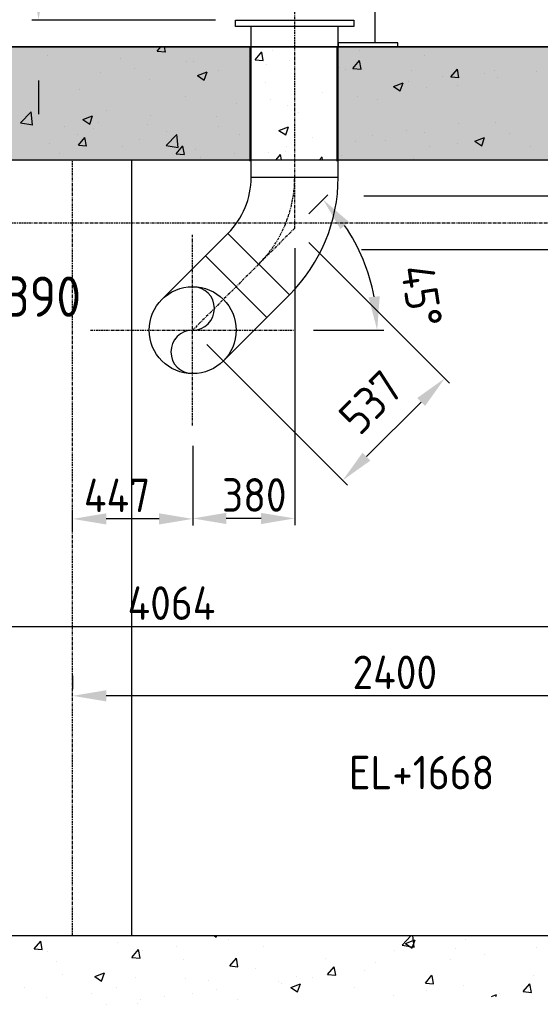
# Model space of a CAD drawing. Header units: metres. Extents: x -82085 to 58758, y -66901 to 95305.
# Tile 126 of 135: x 49633 to 51572, y 23095 to 26762. Entities that reach past the tile are written whole.
import ezdxf
from ezdxf.enums import TextEntityAlignment as Align

# ---------------------------------------------------------------- set-up
doc = ezdxf.new("R2010")
doc.units = ezdxf.units.M
doc.header["$MEASUREMENT"] = 0
doc.header["$PDSIZE"] = -1
doc.linetypes.add('CENTER-LN', pattern=[19, 10, -3, 3, -3])
doc.layers.get('0').update_dxf_attribs({"linetype": 'CONTINUOUS'})
doc.layers.get('DEFPOINTS').update_dxf_attribs({"linetype": 'CONTINUOUS'})
for name, color, linetype in [('3', 3, 'CONTINUOUS'), ('ARCERING', 10, 'CONTINUOUS'), ('CL', 1, 'CENTER-LN'), ('CONST', 7, 'CONTINUOUS'), ('DIM', 10, 'CONTINUOUS'), ('GEBOUW', 7, 'CONTINUOUS'), ('TEXT2', 7, 'CONTINUOUS')]:
    doc.layers.add(name, color=color, linetype=linetype)
doc.styles.add('ROMANS', font='iso.shx')
doc.styles.get("Standard").update_dxf_attribs({"font": 'iso.shx'})
doc.dimstyles.get("Standard").update_dxf_attribs({"dimtxt": 0.18, "dimasz": 0.18, "dimexe": 0.18, "dimexo": 0.0625, "dimgap": 0.09, "dimtad": 0, "dimtih": 1, "dimtoh": 1, "dimdec": 4, "dimzin": 0, "dimdsep": 46, "dimtxsty": 'Standard', "dimcen": 0.09, "dimadec": 0, "dimazin": 0, "dimtfac": 1, "dimtdec": 4, "dimtofl": 0, "dimtmove": 0, "dimatfit": 3, "dimfxl": 1, "dimtolj": 1, "dimtzin": 0, "dimarcsym": 0})

# ---------------------------------------------------------------- blocks, each defined once
blk = doc.blocks.new('*D94')
at = {"layer": 'DEFPOINTS', "color": 0, "transparency": 16777216}
for p in [(50657.2, 25985.7), (50277.2, 25250.1), (50277.2, 24904.4)]:
    blk.add_point(p, dxfattribs=at)
at = {"layer": 'DIM', "color": 0, "lineweight": -2, "transparency": 16777216}
for p, q in [((50657.2, 25910.7), (50657.2, 24879.4)), ((50277.2, 25175.1), (50277.2, 24879.4)), ((50532.2, 24904.4), (50402.2, 24904.4))]:
    blk.add_line(p, q, dxfattribs=at)
at = {"layer": 'DIM', "color": 0, "transparency": 16777216}
for points in [[(50402.2, 24925.2), (50402.2, 24883.5), (50277.2, 24904.4)], [(50532.2, 24925.2), (50532.2, 24883.5), (50657.2, 24904.4)]]:
    blk.add_solid(points, dxfattribs=at)
at = {"layer": 'DIM', "color": 0, "transparency": 16777216, "insert": (50506.7, 24991.9), "char_height": 125, "attachment_point": 5}
blk.add_mtext('\\A1;380', dxfattribs=at)
blk = doc.blocks.new('*D249')
at = {"layer": 'DEFPOINTS', "color": 0, "transparency": 16777216}
for p in [(50657.2, 25985.7), (50872.4, 25949.3), (49897.2, 25605.7), (50277.2, 25605.7), (50652.2, 25605.7)]:
    blk.add_point(p, dxfattribs=at)
at = {"layer": 'DIM', "color": 0, "lineweight": -2, "transparency": 16777216}
for p, q in [((50710.2, 26038.7), (50780.9, 26109.4)), ((50727.2, 25605.7), (50989.5, 25605.7))]:
    blk.add_line(p, q, dxfattribs=at)
blk.add_arc((50277.2, 25605.7), 687.3, 10.4343, 34.5657, dxfattribs=at)
at = {"layer": 'DIM', "color": 0, "transparency": 16777216}
for points in [[(50827.2, 25982.3), (50859.2, 26008.9), (50763.2, 26091.7)], [(50973.9, 25732), (50932.4, 25728.2), (50964.5, 25605.7)]]:
    blk.add_solid(points, dxfattribs=at)
at = {"layer": 'DIM', "color": 0, "transparency": 16777216, "insert": (51130, 25733.7), "char_height": 125, "attachment_point": 5, "rotation": 278.5365}
blk.add_mtext('\\A1;45°', dxfattribs=at)
blk = doc.blocks.new('*D21')
at = {"layer": 'DEFPOINTS', "color": 0, "transparency": 16777216}
for p in [(50657.2, 25985.7), (50277.2, 25605.7), (51216.3, 25426.5)]:
    blk.add_point(p, dxfattribs=at)
at = {"layer": 'DIM', "color": 0, "lineweight": -2, "transparency": 16777216}
for p, q in [((50710.2, 25932.6), (51234, 25408.8)), ((50330.2, 25552.6), (50854, 25028.8)), ((50924.7, 25134.9), (51127.9, 25338.1))]:
    blk.add_line(p, q, dxfattribs=at)
at = {"layer": 'DIM', "color": 0, "transparency": 16777216}
for points in [[(51113.2, 25352.8), (51142.7, 25323.4), (51216.3, 25426.5)], [(50910, 25149.6), (50939.4, 25120.2), (50836.3, 25046.5)]]:
    blk.add_solid(points, dxfattribs=at)
at = {"layer": 'DIM', "color": 0, "transparency": 16777216, "insert": (50939.8, 25337.5), "char_height": 125, "attachment_point": 5, "rotation": 45}
blk.add_mtext('\\A1;537', dxfattribs=at)
blk = doc.blocks.new('*D71')
at = {"layer": 'DEFPOINTS', "color": 0, "transparency": 16777216}
for p in [(48166.2, 26005.7), (52230.2, 26005.7), (52230.2, 24501.5)]:
    blk.add_point(p, dxfattribs=at)
at = {"layer": 'DIM', "color": 0, "lineweight": -2, "transparency": 16777216}
for p, q in [((48166.2, 25930.7), (48166.2, 24476.5)), ((52230.2, 25930.7), (52230.2, 24476.5)), ((48291.2, 24501.5), (52105.2, 24501.5))]:
    blk.add_line(p, q, dxfattribs=at)
at = {"layer": 'DIM', "color": 0, "transparency": 16777216}
for points in [[(48291.2, 24522.4), (48291.2, 24480.7), (48166.2, 24501.5)], [(52105.2, 24522.4), (52105.2, 24480.7), (52230.2, 24501.5)]]:
    blk.add_solid(points, dxfattribs=at)
at = {"layer": 'DIM', "color": 0, "transparency": 16777216, "insert": (50198.2, 24589), "char_height": 125, "attachment_point": 5}
blk.add_mtext('\\A1;4064', dxfattribs=at)
blk = doc.blocks.new('*D70')
at = {"layer": 'DEFPOINTS', "color": 0, "transparency": 16777216}
for p in [(52230.2, 26005.7), (49830.2, 24243.7), (49830.2, 24243.7)]:
    blk.add_point(p, dxfattribs=at)
at = {"layer": 'DIM', "color": 0, "lineweight": -2, "transparency": 16777216}
for p, q in [((52230.2, 25930.7), (52230.2, 24218.7)), ((49830.2, 24318.7), (49830.2, 24268.7)), ((52105.2, 24243.7), (49955.2, 24243.7))]:
    blk.add_line(p, q, dxfattribs=at)
at = {"layer": 'DIM', "color": 0, "transparency": 16777216}
for points in [[(49955.2, 24264.5), (49955.2, 24222.8), (49830.2, 24243.7)], [(52105.2, 24264.5), (52105.2, 24222.8), (52230.2, 24243.7)]]:
    blk.add_solid(points, dxfattribs=at)
at = {"layer": 'DIM', "color": 0, "transparency": 16777216, "insert": (51030.2, 24331.2), "char_height": 125, "attachment_point": 5}
blk.add_mtext('\\A1;2400', dxfattribs=at)
blk = doc.blocks.new('*D69')
at = {"layer": 'DEFPOINTS', "color": 0, "transparency": 16777216}
for p in [(50277.2, 25250.1), (49830.2, 24902.8), (49830.2, 24777.8)]:
    blk.add_point(p, dxfattribs=at)
at = {"layer": 'DIM', "color": 0, "lineweight": -2, "transparency": 16777216}
for p, q in [((50277.2, 25175.1), (50277.2, 24877.8)), ((49830.2, 24852.8), (49830.2, 24927.8)), ((50152.2, 24902.8), (49955.2, 24902.8))]:
    blk.add_line(p, q, dxfattribs=at)
at = {"layer": 'DIM', "color": 0, "transparency": 16777216}
for points in [[(49955.2, 24923.7), (49955.2, 24882), (49830.2, 24902.8)], [(50152.2, 24923.7), (50152.2, 24882), (50277.2, 24902.8)]]:
    blk.add_solid(points, dxfattribs=at)
at = {"layer": 'DIM', "color": 0, "transparency": 16777216, "insert": (49995.6, 24990.3), "char_height": 125, "attachment_point": 5}
blk.add_mtext('\\A1;447', dxfattribs=at)
blk = doc.blocks.new('*D50')
at = {"layer": 'DEFPOINTS', "color": 0, "transparency": 16777216}
for p in [(50437.2, 26760.7), (49703.2, 26660.7), (50495.2, 26660.7)]:
    blk.add_point(p, dxfattribs=at)
at = {"layer": 'DIM', "color": 0, "lineweight": -2, "transparency": 16777216}
for p, q in [((49703.2, 26885.7), (49703.2, 27282.8)), ((50362.2, 26760.7), (49678.2, 26760.7)), ((50420.2, 26660.7), (49678.2, 26660.7)), ((49703.2, 26535.7), (49703.2, 26410.7))]:
    blk.add_line(p, q, dxfattribs=at)
at = {"layer": 'DIM', "color": 0, "transparency": 16777216}
for points in [[(49682.4, 26885.7), (49724, 26885.7), (49703.2, 26760.7)], [(49682.4, 26535.7), (49724, 26535.7), (49703.2, 26660.7)]]:
    blk.add_solid(points, dxfattribs=at)
at = {"layer": 'DIM', "color": 0, "transparency": 16777216, "insert": (49615.7, 27146.7), "char_height": 125, "attachment_point": 5, "rotation": 90}
blk.add_mtext('\\A1;100', dxfattribs=at)
blk = doc.blocks.new('*X7')
at = {"color": 0}
for p, q in [((50145.3, 31327.8, 3239), (50175.7, 31325.1, 3239)), ((50145.4, 31327.8, 3239), (50158.8, 31343.8, 3239)), ((50175.9, 31324.8, 3239), (50172.4, 31343.8, 3239)), ((50509.7, 31295.9, 3239), (50534.2, 31325.1, 3239)), ((50540.2, 31292.9, 3239), (50534.4, 31324.8, 3239)), ((50574.3, 31331.8, 3239), (50574.3, 31331.8, 3239)), ((50896.9, 31329.2, 3239), (50896.9, 31329.2, 3239)), ((51477.3, 31343.8, 3239), (51477.4, 31343.7, 3239)), ((51477.5, 31343.7, 3239), (51477.5, 31343.8, 3239)), ((49736.8, 31311.8, 3239), (49736.8, 31311.8, 3239)), ((50008, 31300.4, 3239), (50008, 31300.4, 3239)), ((50253.5, 31289.6, 3239), (50253.5, 31289.6, 3239)), ((50279.2, 31288.9, 3239), (50279.2, 31288.9, 3239)), ((50509.7, 31295.9, 3239), (50540, 31293.2, 3239)), ((50636.1, 31293.4, 3239), (50636.1, 31293.4, 3239)), ((50874.1, 31264, 3239), (50898.6, 31293.2, 3239)), ((50904.6, 31261, 3239), (50898.7, 31292.9, 3239)), ((51141, 31312.2, 3239), (51141, 31312.2, 3239)), ((49933.9, 31247.5, 3239), (49933.9, 31247.5, 3239)), ((50061.1, 31264.2, 3239), (50061.1, 31264.2, 3239)), ((50295.2, 31237.6, 3239), (50330.8, 31251.3, 3239)), ((50320.6, 31220.6, 3239), (50330.9, 31251.3, 3239)), ((50372.2, 31255.3, 3239), (50372.2, 31255.3, 3239)), ((50550.4, 31277.4, 3239), (50550.4, 31277.4, 3239)), ((50821.6, 31266, 3239), (50821.6, 31266, 3239)), ((50844.8, 31261.3, 3239), (50844.8, 31261.3, 3239)), ((50874, 31264, 3239), (50904.4, 31261.4, 3239)), ((51092.8, 31254.5, 3239), (51092.8, 31254.5, 3239)), ((51238.5, 31232.2, 3239), (51263, 31261.4, 3239)), ((51269, 31229.2, 3239), (51263.1, 31261, 3239)), ((51400.7, 31257.8, 3239), (51400.7, 31257.8, 3239)), ((51559, 31251.5, 3239), (51559, 31251.5, 3239)), ((50115.6, 31222.8, 3239), (50115.6, 31222.8, 3239)), ((50295.3, 31237.6, 3239), (50320.5, 31220.5, 3239)), ((50548.5, 31210.5, 3239), (50548.5, 31210.5, 3239)), ((51025.3, 31197, 3239), (51060.9, 31210.6, 3239)), ((51050.6, 31179.9, 3239), (51060.9, 31210.6, 3239)), ((51081.1, 31215.8, 3239), (51081.1, 31215.8, 3239)), ((51208.3, 31232.5, 3239), (51208.3, 31232.5, 3239)), ((51238.4, 31232.1, 3239), (51268.8, 31229.5, 3239)), ((51363.9, 31243.1, 3239), (51363.9, 31243.1, 3239)), ((51411.1, 31230.7, 3239), (51411.1, 31230.7, 3239)), ((49854.8, 31187, 3239), (49854.8, 31187, 3239)), ((50760.3, 31173.5, 3239), (50760.3, 31173.5, 3239)), ((51025.3, 31196.9, 3239), (51050.6, 31179.9, 3239)), ((51147.3, 31192.6, 3239), (51147.3, 31192.6, 3239)), ((51262.8, 31200.7, 3239), (51262.8, 31200.7, 3239)), ((50252.3, 31159.6, 3239), (50252.3, 31159.6, 3239)), ((50567.9, 31148.2, 3239), (50567.9, 31148.2, 3239)), ((50890.7, 31160, 3239), (50890.7, 31160, 3239)), ((50966.5, 31149.8, 3239), (50966.5, 31149.8, 3239)), ((49636, 31060.8, 3239), (49675.6, 31102.1, 3239)), ((49681.2, 31053.8, 3239), (49675.6, 31102, 3239)), ((49956, 31108.8, 3239), (49956, 31108.8, 3239)), ((50440.7, 31131.4, 3239), (50440.7, 31131.4, 3239)), ((50629.9, 31124.3, 3239), (50629.9, 31124.3, 3239)), ((49868.4, 31073.8, 3239), (49904, 31087.5, 3239)), ((49868.4, 31073.7, 3239), (49893.7, 31056.7, 3239)), ((49893.7, 31056.7, 3239), (49904, 31087.4, 3239)), ((49927.5, 31063.9, 3239), (49927.5, 31063.9, 3239)), ((50119.9, 31089.2, 3239), (50119.9, 31089.2, 3239)), ((50366, 31086.2, 3239), (50366, 31086.2, 3239)), ((50670.2, 31099, 3239), (50670.2, 31099, 3239)), ((49636.1, 31060.7, 3239), (49681.3, 31053.7, 3239)), ((49637.9, 31052.2, 3239), (49637.9, 31052.2, 3239)), ((49659.7, 31057.9, 3239), (49659.7, 31057.9, 3239)), ((49800.3, 31047.1, 3239), (49800.3, 31047.1, 3239)), ((49909.1, 31040.8, 3239), (49909.1, 31040.8, 3239)), ((50109.4, 31053.7, 3239), (50109.4, 31053.7, 3239)), ((50180.3, 31029.3, 3239), (50180.3, 31029.3, 3239)), ((50374, 31048.1, 3239), (50374, 31048.1, 3239)), ((50598.5, 31033.1, 3239), (50634, 31046.8, 3239)), ((50598.5, 31033.1, 3239), (50623.8, 31016, 3239)), ((50623.8, 31016, 3239), (50634.1, 31046.7, 3239)), ((51074.6, 31032.1, 3239), (51074.6, 31032.1, 3239)), ((51267, 31057.5, 3239), (51267, 31057.5, 3239)), ((51405, 31061.5, 3239), (51405, 31061.5, 3239)), ((49848.6, 31017.9, 3239), (49848.6, 31017.9, 3239)), ((49851.5, 30977.6, 3239), (49876, 31006.8, 3239)), ((49882, 30974.6, 3239), (49876.1, 31006.4, 3239)), ((50077.7, 30997.2, 3239), (50077.7, 30997.2, 3239)), ((50178.2, 30976.8, 3239), (50217.7, 31018, 3239)), ((50223.4, 30969.7, 3239), (50217.8, 31017.9, 3239)), ((50451.5, 31017.9, 3239), (50451.5, 31017.9, 3239)), ((50722.7, 31006.4, 3239), (50722.7, 31006.4, 3239)), ((50884.5, 30990.9, 3239), (50884.5, 30990.9, 3239)), ((50947.5, 31015.4, 3239), (50947.5, 31015.4, 3239)), ((50993.8, 30994.9, 3239), (50993.8, 30994.9, 3239)), ((51141.1, 31023.5, 3239), (51141.1, 31023.5, 3239)), ((51328.5, 30992.4, 3239), (51364.1, 31006.1, 3239)), ((51328.6, 30992.4, 3239), (51353.8, 30975.3, 3239)), ((51353.9, 30975.3, 3239), (51364.2, 31006, 3239)), ((51456.8, 31022.9, 3239), (51456.8, 31022.9, 3239)), ((49745, 30984, 3239), (49745, 30984, 3239)), ((49851.4, 30977.5, 3239), (49881.8, 30974.9, 3239)), ((50016.2, 30972.5, 3239), (50016.2, 30972.5, 3239)), ((50178.2, 30976.6, 3239), (50223.4, 30969.6, 3239)), ((50215.9, 30945.7, 3239), (50240.3, 30974.9, 3239)), ((50246.4, 30942.7, 3239), (50240.5, 30974.5, 3239)), ((50287.4, 30961.1, 3239), (50287.4, 30961.1, 3239)), ((50623.7, 30955.2, 3239), (50623.7, 30955.2, 3239)), ((50626.6, 30973.2, 3239), (50626.6, 30973.2, 3239)), ((51160.5, 30972, 3239), (51160.5, 30972, 3239)), ((51265, 30983.5, 3239), (51265, 30983.5, 3239)), ((51536.2, 30972, 3239), (51536.2, 30972, 3239)), ((49781.5, 30946.4, 3239), (49781.5, 30946.4, 3239)), ((50215.8, 30945.7, 3239), (50246.1, 30943, 3239)), ((50307.1, 30931.1, 3239), (50307.1, 30931.1, 3239)), ((50434.2, 30947.8, 3239), (50434.2, 30947.8, 3239)), ((50558.6, 30949.6, 3239), (50558.6, 30949.6, 3239)), ((50588.6, 30923.8, 3239), (50604.7, 30943, 3239)), ((50608.3, 30923.8, 3239), (50604.8, 30942.6, 3239)), ((50750.2, 30923.8, 3239), (50759.9, 30933.9, 3239)), ((50761.1, 30923.8, 3239), (50759.9, 30933.8, 3239)), ((50829.8, 30938.2, 3239), (50829.8, 30938.2, 3239)), ((51100.9, 30926.7, 3239), (51100.9, 30926.7, 3239)), ((50356.9, 28033.8, 3239), (50365, 28028.3, 3239)), ((50365, 28028.3, 3239), (50366.8, 28033.8, 3239)), ((50409.6, 28020.3, 3239), (50409.6, 28020.3, 3239)), ((51057.1, 27998, 3239), (51091.4, 28033.8, 3239)), ((51102.3, 27990.9, 3239), (51097.3, 28033.8, 3239)), ((49686.6, 27984.4, 3239), (49711.1, 28013.6, 3239)), ((49686.6, 27984.4, 3239), (49716.9, 27981.7, 3239)), ((49717.1, 27981.4, 3239), (49711.2, 28013.3, 3239)), ((49998.2, 28009.7, 3239), (49998.2, 28009.7, 3239)), ((50217.2, 27995, 3239), (50217.2, 27995, 3239)), ((50541, 27994.1, 3239), (50541, 27994.1, 3239)), ((51057.1, 27997.8, 3239), (51102.3, 27990.8, 3239)), ((51069.8, 28004.7, 3239), (51105.3, 28018.4, 3239)), ((51069.8, 28004.7, 3239), (51095.1, 27987.6, 3239)), ((51095.1, 27987.7, 3239), (51105.4, 28018.3, 3239)), ((51255.3, 27984.3, 3239), (51255.3, 27984.3, 3239)), ((51293.8, 28017.6, 3239), (51293.8, 28017.6, 3239)), ((51556.7, 27988.6, 3239), (51556.7, 27988.6, 3239)), ((49737.4, 27973.9, 3239), (49737.4, 27973.9, 3239)), ((50050.9, 27952.5, 3239), (50081.3, 27949.9, 3239)), ((50051, 27952.5, 3239), (50075.5, 27981.7, 3239)), ((50081.5, 27949.5, 3239), (50075.6, 27981.4, 3239)), ((50090, 27978.2, 3239), (50090, 27978.2, 3239)), ((50415.4, 27920.7, 3239), (50439.9, 27949.8, 3239)), ((50445.8, 27917.7, 3239), (50440, 27949.5, 3239)), ((50773.3, 27947, 3239), (50773.3, 27947, 3239)), ((51029.9, 27979.5, 3239), (51029.9, 27979.5, 3239)), ((51237.2, 27946.5, 3239), (51237.2, 27946.5, 3239)), ((51364.3, 27963.2, 3239), (51364.3, 27963.2, 3239)), ((49769.2, 27936, 3239), (49769.2, 27936, 3239)), ((50244.8, 27943.3, 3239), (50244.8, 27943.3, 3239)), ((50415.3, 27920.6, 3239), (50445.7, 27918, 3239)), ((50512.5, 27911.2, 3239), (50512.5, 27911.2, 3239)), ((50779.7, 27888.8, 3239), (50804.2, 27918, 3239)), ((50810.2, 27885.8, 3239), (50804.3, 27917.6, 3239)), ((50959, 27933.4, 3239), (50959, 27933.4, 3239)), ((49793.9, 27888.1, 3239), (49793.9, 27888.1, 3239)), ((49912.9, 27881.6, 3239), (49948.4, 27895.2, 3239)), ((49912.9, 27881.5, 3239), (49938.2, 27864.5, 3239)), ((49938.2, 27864.5, 3239), (49948.5, 27895.2, 3239)), ((49948.5, 27892.4, 3239), (49948.5, 27892.4, 3239)), ((50065.1, 27876.6, 3239), (50065.1, 27876.6, 3239)), ((50248.7, 27873.1, 3239), (50248.7, 27873.1, 3239)), ((50662.7, 27882.6, 3239), (50662.7, 27882.6, 3239)), ((50723.9, 27878.9, 3239), (50723.9, 27878.9, 3239)), ((50779.7, 27888.8, 3239), (50810, 27886.1, 3239)), ((50916.3, 27904.3, 3239), (50916.3, 27904.3, 3239)), ((51144.1, 27856.9, 3239), (51168.6, 27886.1, 3239)), ((51174.6, 27853.9, 3239), (51168.7, 27885.7, 3239)), ((51548.4, 27884.2, 3239), (51548.4, 27884.2, 3239)), ((49652.2, 27841.6, 3239), (49652.2, 27841.6, 3239)), ((49992.1, 27840.6, 3239), (49992.1, 27840.6, 3239)), ((50336.3, 27865.2, 3239), (50336.3, 27865.2, 3239)), ((50596.8, 27862.2, 3239), (50596.8, 27862.2, 3239)), ((50607.4, 27853.7, 3239), (50607.4, 27853.7, 3239)), ((50642.9, 27840.9, 3239), (50678.5, 27854.5, 3239)), ((50643, 27840.8, 3239), (50668.2, 27823.8, 3239)), ((50668.2, 27823.8, 3239), (50678.5, 27854.5, 3239)), ((50878.6, 27842.3, 3239), (50878.6, 27842.3, 3239)), ((51144, 27856.9, 3239), (51174.4, 27854.2, 3239)), ((51287.6, 27848.5, 3239), (51287.6, 27848.5, 3239)), ((51508.5, 27825, 3239), (51533, 27854.2, 3239)), ((51538.9, 27822, 3239), (51533.1, 27853.9, 3239)), ((49731.2, 27804.8, 3239), (49731.2, 27804.8, 3239)), ((49901, 27819.9, 3239), (49901, 27819.9, 3239)), ((50172.2, 27808.4, 3239), (50172.2, 27808.4, 3239)), ((50275.9, 27819.9, 3239), (50275.9, 27819.9, 3239)), ((50366.5, 27831.7, 3239), (50366.5, 27831.7, 3239)), ((51023.8, 27810.4, 3239), (51023.8, 27810.4, 3239)), ((51149.8, 27830.8, 3239), (51149.8, 27830.8, 3239)), ((51390.7, 27807, 3239), (51408.6, 27813.9, 3239)), ((51406.3, 27806.9, 3239), (51408.6, 27813.8, 3239)), ((51421, 27819.4, 3239), (51421, 27819.4, 3239)), ((51508.4, 27825, 3239), (51538.8, 27822.3, 3239)), ((49956.4, 27777.9, 3239), (49956.4, 27777.9, 3239)), ((50070.2, 27780.9, 3239), (50070.2, 27780.9, 3239)), ((50083.5, 27794.6, 3239), (50083.5, 27794.6, 3239)), ((50443.4, 27796.9, 3239), (50443.4, 27796.9, 3239))]:
    blk.add_line(p, q, dxfattribs=at)

msp = doc.modelspace()

# ---------------------------------------------------------------- hatches: boundary and pattern name
at = {"layer": 'ARCERING'}
h = msp.add_hatch(dxfattribs=at)
h.set_pattern_fill('AR-CONC', color=256, scale=50)
h.set_pattern_definition([(50, (-1214.2, 20743.5), (358.6301, -31.376), [37.5, -412.5]), (355, (-1214.2, 20743.5), (-69.3757, 376.096), [30, -330]), (100.45144, (-1184.3, 20740.87), (289.2544, 344.72), [31.87, -350.571]), (46.1842, (-1214.2, 20843.5), (533.6207, -82.7596), [56.25, -618.75]), (96.6356, (-1169.7, 20836.6), (467.331, 487.0593), [47.805, -525.857]), (351.1842, (-1214.2, 20843.5), (467.331, 487.0593), [45, -495]), (21, (-1164.2, 20818.5), (298.4535, -201.3094), [37.5, -412.5]), (326, (-1164.2, 20818.5), (121.6577, 362.575), [30, -330]), (71.45144, (-1139.32, 20801.7), (420.1112, 161.2656), [31.87, -350.571]), (37.5, (-1214.19, 20743.49), (6.07993, 166.44693), [0, -326, 0, -335, 0, -331.25]), (7.5, (-1214.19, 20743.49), (131.53477, 197.20586), [0, -191, 0, -318.5, 0, -126.25]), (327.5, (-1325.69, 20743.49), (266.91122, -11.27744), [0, -125, 0, -390, 0, -517.5]), (317.5, (-1375.7, 20743.49), (291.5931, 50.0525), [0, -162.5, 0, -259, 0, -367.5])])
h.paths.add_polyline_path([(50814.11075, 26660.65403), (50814.11075, 26235.65403), (52430.16075, 26235.65403), (52430.16075, 26660.65403)])
h.paths.add_polyline_path([(50490.21075, 26660.65403), (47725.16075, 26660.65403), (47725.16075, 26235.65403), (50490.21075, 26235.65403)])
h.paths.add_polyline_path([(58047.75245, 26660.65403), (53180.16075, 26660.65403), (53180.16075, 26235.65403), (58047.75245, 26235.65403)])
h.paths.add_polyline_path([(47225.16075, 32025.42826), (47725.16075, 32025.42826), (47725.16075, 28860.65403), (47835.16075, 28860.65403), (47835.16075, 32025.42826), (57715.16075, 32025.42826), (57715.16075, 28860.65403), (58047.75245, 28860.65403), (58047.75245, 32450.42826), (47225.16075, 32450.42826)])

# ---------------------------------------------------------------- linework, layer by layer
at = {"layer": '3'}
for p, q in [((50495.21075, 26174.94962), (50495.21075, 26736.65403)), ((50819.11075, 26174.94962), (50819.11075, 26736.65403)), ((50819.11075, 26174.94962), (50495.21075, 26174.94962)), ((50914.14246, 26105.65403), (51656.16075, 26105.65403)), ((50408.79261, 25966.31777), (50162.64481, 25720.16997)), ((50408.79261, 25966.31777), (50637.82449, 25737.28588)), ((50906.455, 25905.65403), (51656.16075, 25905.65403)), ((50324.48013, 25882.00529), (50553.51202, 25652.9734)), ((50637.82449, 25737.28588), (50391.67669, 25491.13808))]:
    msp.add_line(p, q, dxfattribs=at)
msp.add_lwpolyline([(50437.16075, 26736.65403), (50437.16075, 26760.65403), (50877.16075, 26760.65403), (50877.16075, 26736.65403)], close=True, dxfattribs=at)
msp.add_circle((50277.16075, 25605.65403), 161.95, dxfattribs=at)
for centre, radius, start, end in [((50200.16075, 26174.94962), 295.05, 315, 0), ((50200.16075, 26174.94962), 618.95, 315, 0), ((50277.16075, 25686.62903), 80.975, 270, 90), ((50277.16075, 25524.67903), 80.975, 90, 270)]:
    msp.add_arc(centre, radius, start, end, dxfattribs=at)
at = {"layer": 'CL'}
for p, q in [((50657.16075, 25985.65403), (50657.16075, 28190.65403)), ((50657.16075, 25985.65403), (50277.16075, 25605.65403)), ((50277.16075, 25250.0615), (50277.16075, 25961.24655)), ((49897.16075, 25605.65403), (50652.16075, 25605.65403))]:
    msp.add_line(p, q, dxfattribs=at)
msp.add_arc((50200.16075, 26174.94962), 457, 315, 0, dxfattribs=at)
at = {"layer": 'CONST', "color": 6}
msp.add_line((50956.27547, 26863.86492), (50956.27547, 26675.65403), dxfattribs=at)
msp.add_lwpolyline([(51041.27547, 26675.65403), (50819.11075, 26675.65403), (50819.11075, 26660.65403), (51041.27547, 26660.65403)], close=True, dxfattribs=at)
at = {"layer": 'GEBOUW'}
for p, q in [((45985.16075, 26660.65403), (57715.16075, 26660.65403)), ((58131.8369, 26660.65403), (47835.16075, 26660.65403)), ((50490.21075, 26660.65403), (50490.21075, 26235.65403)), ((50814.11075, 26660.65403), (50814.11075, 26235.65403)), ((45985.16075, 26240.65403), (57715.16075, 26240.65403)), ((50050.16075, 23350.65403), (50050.16075, 26240.65403)), ((45985.16075, 23350.65403), (57715.16075, 23350.65403))]:
    msp.add_line(p, q, dxfattribs=at)
at = {"layer": 'TEXT2', "color": 1, "linetype": 'CENTER-LN'}
for p, q in [((49830.16075, 23350.65403), (49830.16075, 26240.65403)), ((48166.2394, 26005.65403), (52230.16075, 26005.65403))]:
    msp.add_line(p, q, dxfattribs=at)

# ---------------------------------------------------------------- block references
at = {"layer": 'ARCERING'}
msp.add_blockref('*X7', (0, -4683.14574), dxfattribs=at)

# ---------------------------------------------------------------- texts
at = {"layer": 'DIM', "style": 'ROMANS'}
msp.add_text('EL+3390', height=150, dxfattribs=at).set_placement((49528.1808, 25730.65324), align=Align.MIDDLE)
msp.add_text('EL+1668', height=125, dxfattribs=at).set_placement((50859.13372, 23957.92518), align=Align.MIDDLE_LEFT)

# ---------------------------------------------------------------- dimensions: what is measured, and where the dimension line sits
at = {"layer": 'DIM'}
for base, p1, p2, angle, override, picture, middle, dimtype in [((49703.19376, 26660.65403), (50437.16075, 26760.65403), (50495.21075, 26660.65403), 90, {"dimtxt": 125, "dimasz": 125, "dimexe": 25, "dimexo": 75, "dimgap": 25, "dimtad": 1, "dimtih": 0, "dimtoh": 0, "dimdec": 0, "dimzin": 3, "dimcen": 0, "dimtfac": 0.008, "dimtdec": 0, "dimtzin": 3}, '*D50', (49703.19376, 27146.7378), 160), ((50277.16075, 24904.35494), (50657.16075, 25985.65403), (50277.16075, 25250.0615), 180, {"dimtxt": 125, "dimasz": 125, "dimexe": 25, "dimexo": 75, "dimgap": 25, "dimtad": 1, "dimtih": 0, "dimtoh": 0, "dimdec": 0, "dimzin": 3, "dimcen": 0, "dimtfac": 0.008, "dimtdec": 0, "dimtmove": 0, "dimtzin": 3}, '*D94', (50506.65522, 24904.35494), 160), ((51216.31531, 25426.49947), (50277.16075, 25605.65403), (50657.16075, 25985.65403), 45, {"dimtxt": 125, "dimasz": 125, "dimexe": 25, "dimexo": 75, "dimgap": 0, "dimtad": 1, "dimtih": 0, "dimtoh": 0, "dimdec": 0, "dimzin": 3, "dimcen": 0, "dimtfac": 0.008, "dimtdec": 0, "dimtmove": 2, "dimtzin": 3}, '*D21', (50939.75912, 25337.50181), 161)]:
    dim = msp.add_linear_dim(base=base, p1=p1, p2=p2, angle=angle, dimstyle='Standard', override=override, dxfattribs=at)
    dim.commit()
    dim.dimension.update_dxf_attribs({"geometry": picture, "text_midpoint": middle, "dimtype": dimtype})
dim = msp.add_angular_dim_2l(base=(50872.40985, 25949.32125), line1=((50657.16075, 25985.65403), (50277.16075, 25605.65403)), line2=((49897.16075, 25605.65403), (50652.16075, 25605.65403)), dimstyle='Standard', override={"dimtxt": 125, "dimasz": 125, "dimexe": 25, "dimexo": 75, "dimgap": 0, "dimtad": 1, "dimtih": 0, "dimtoh": 0, "dimdec": 0, "dimzin": 3, "dimcen": 0, "dimtfac": 0.008, "dimtdec": 0, "dimtmove": 2, "dimtzin": 3}, dxfattribs=at)
dim.commit()
dim.dimension.update_dxf_attribs({"geometry": '*D249', "text_midpoint": (51130.04405, 25733.67454), "dimtype": 162})
for base, p1, p2, picture, middle in [((52230.16075, 24501.54141), (48166.2394, 26005.65403), (52230.16075, 26005.65403), '*D71', (50198.20007, 24589.04141)), ((49830.16075, 24243.66854), (52230.16075, 26005.65403), (49830.16075, 24243.66854), '*D70', (51030.16075, 24331.16854))]:
    dim = msp.add_linear_dim(base=base, p1=p1, p2=p2, dimstyle='Standard', override={"dimtxt": 125, "dimasz": 125, "dimexe": 25, "dimexo": 75, "dimgap": 25, "dimtad": 1, "dimtih": 0, "dimtoh": 0, "dimdec": 0, "dimzin": 3, "dimcen": 0, "dimtfac": 0.008, "dimtdec": 0, "dimtmove": 0, "dimtzin": 3}, dxfattribs=at)
    dim.commit()
    dim.dimension.update_dxf_attribs({"geometry": picture, "text_midpoint": middle})
dim = msp.add_linear_dim(base=(49830.16075, 24902.83602), p1=(50277.16075, 25250.0615), p2=(49830.16075, 24777.83602), dimstyle='Standard', override={"dimtxt": 125, "dimasz": 125, "dimexe": 25, "dimexo": 75, "dimgap": 25, "dimtad": 1, "dimtih": 0, "dimtoh": 0, "dimdec": 0, "dimzin": 3, "dimcen": 0, "dimtfac": 0.008, "dimtdec": 0, "dimtmove": 0, "dimtzin": 3}, dxfattribs=at)
dim.commit()
dim.dimension.update_dxf_attribs({"geometry": '*D69', "text_midpoint": (49995.60096, 24902.83602), "dimtype": 160})

doc.saveas('drawing.dxf')
